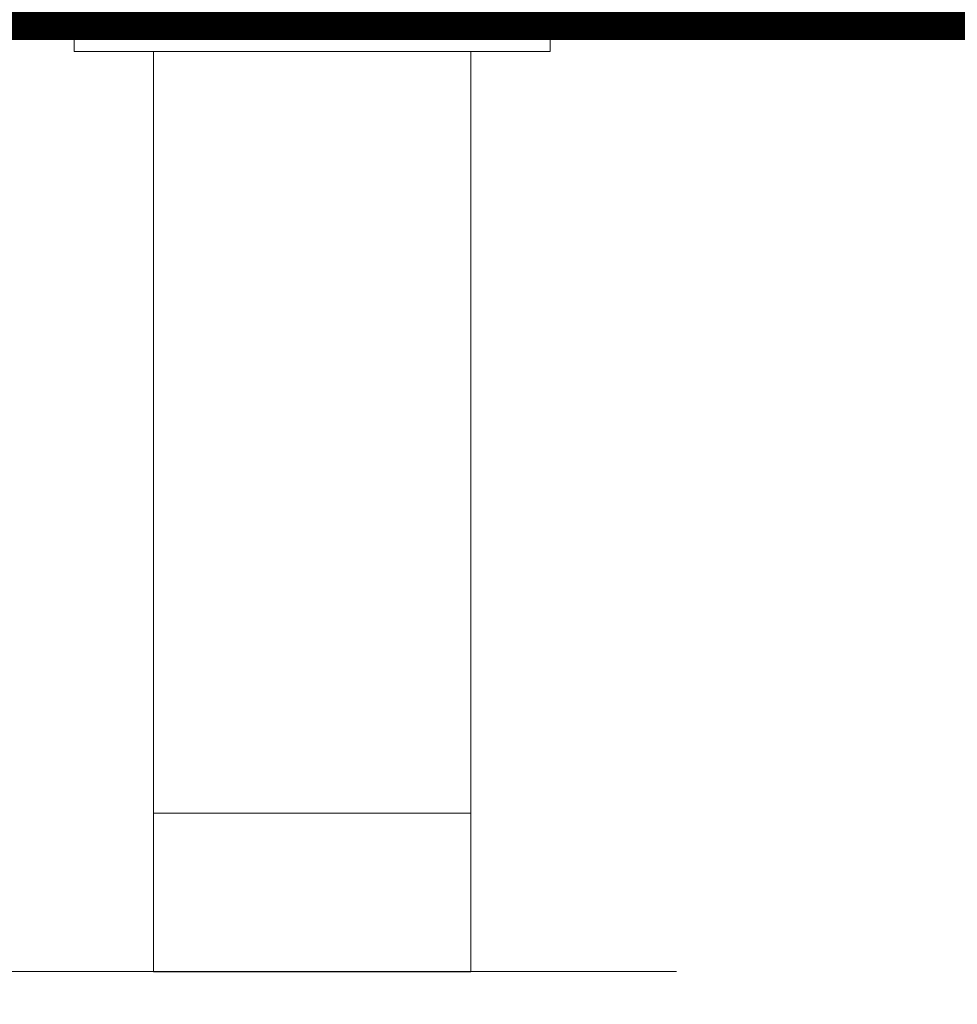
# Model space of a CAD drawing. Header units: millimetres. Extents: x 7483 to 13091, y 8111 to 13871.
# Tile 26 of 256: x 8962 to 8986, y 9195 to 9220. Entities that reach past the tile are written whole.
import ezdxf

# ---------------------------------------------------------------- set-up
doc = ezdxf.new("R2010")
doc.units = ezdxf.units.MM
doc.linetypes.add('DASHED2', pattern=[0.375, 0.25, -0.125])
doc.linetypes.add('DGN_STYLE_2', pattern=[30.2, 18.12, -12.08])
doc.layers.add('a___wymiary', color=7, linetype='Continuous', lineweight=5, true_color=0x000000)
doc.layers.add('wymiary', color=7, linetype='Continuous', lineweight=5, true_color=0xb2b2b2)
for name, color, linetype, lineweight in [('A_zaluzje', 7, 'Continuous', 15), ('CZ-SR', 106, 'Continuous', 13), ('drzwi', 30, 'Continuous', 20)]:
    doc.layers.add(name, color=color, linetype=linetype, lineweight=lineweight)
doc.layers.add('Powierzchnie', color=21, linetype='DGN_STYLE_2', lineweight=15, plot=False)
doc.styles.add('Arial', font='arial.ttf')
doc.dimstyles.new('wymiary agp1', dxfattribs={"dimtxt": 16, "dimasz": 5, "dimexe": 30, "dimexo": 60, "dimgap": 1.8, "dimtad": 1, "dimdec": 3, "dimrnd": 0.5, "dimdsep": 46, "dimtxsty": 'Arial', "dimblk": 'znacznik', "dimcen": 1.5, "dimse1": 1, "dimse2": 1, "dimclrd": 256, "dimazin": 0, "dimtfac": 1, "dimtdec": 3, "dimtmove": 1, "dimatfit": 3, "dimldrblk": 'znacznik', "dimfxl": 0, "dimlwd": -1, "dimarcsym": 0})

# ---------------------------------------------------------------- blocks, each defined once
blk = doc.blocks.new('gfhgfhhf')
at = {"layer": 'drzwi'}
blk.add_lwpolyline([(8209.944, 5156.151), (9892.067, 5156.151)], dxfattribs=at)
blk = doc.blocks.new('ghgfhgfhhaasdsd')
at = {"layer": 'A_zaluzje', "linetype": 'DASHED2', "ltscale": 100}
blk.add_line((-2252.385, 13066.37), (202.524, 13066.373), dxfattribs=at)
for points in [[(-1968.072, 13090.364), (-1968.072, 13089.564), (-1980.072, 13089.564), (-1980.072, 13090.364), (-1968.072, 13090.364)], [(-1970.072, 13089.564), (-1970.072, 13066.364), (-1978.072, 13066.364)], [(-1978.072, 13066.364), (-1978.072, 13066.364), (-1978.072, 13089.564)], [(-1970.072, 13066.364), (-1970.072, 13070.364), (-1978.072, 13070.364), (-1978.072, 13066.364), (-1970.072, 13066.364), (-1970.072, 13070.364)]]:
    blk.add_lwpolyline(points, dxfattribs=at)
blk = doc.blocks.new('znacznik')
at = {"layer": 'a___wymiary'}
for p, q in [((0, 1.3936), (0, -1.3936)), ((1.3936, 0), (-1.3936, 0))]:
    blk.add_line(p, q, dxfattribs=at)
at = {"layer": 'a___wymiary', "const_width": 0.2}
blk.add_lwpolyline([(0.8759, 0.8759), (-0.8759, -0.8759)], dxfattribs=at)
blk = doc.blocks.new('*D1303')
at = {"layer": 'Defpoints', "color": 0, "transparency": 16777216}
for p in [(8555.286, 11469.362), (10277.023, 11469.362), (8692.028, 9219.562)]:
    blk.add_point(p, dxfattribs=at)
at = {"layer": 'wymiary', "color": 253, "true_color": 0x999999, "transparency": 16777216}
blk.add_line((8555.286, 9224.562), (8555.286, 11464.362), dxfattribs=at)
at = {"layer": 'wymiary', "color": 253, "true_color": 0x999999, "transparency": 16777216, "xscale": 5, "yscale": 5, "zscale": 5}
for p, rotation in [((8555.286, 11469.362), 90), ((8555.286, 9219.562), 270)]:
    blk.add_blockref('znacznik', p, dxfattribs=dict(at, rotation=rotation))
at = {"layer": 'wymiary', "color": 18, "true_color": 0x000000, "transparency": 16777216, "insert": (8545.317, 10344.462), "char_height": 16, "attachment_point": 5, "rotation": 90, "style": 'Arial'}
blk.add_mtext('2250', dxfattribs=at)
blk = doc.blocks.new('*D1310')
at = {"layer": 'Defpoints', "color": 0, "transparency": 16777216}
for p in [(11144.697, 9237.004), (8715.288, 9231.259), (11144.697, 9089.562)]:
    blk.add_point(p, dxfattribs=at)
at = {"layer": 'wymiary', "color": 253, "true_color": 0x999999, "transparency": 16777216}
blk.add_line((8720.288, 9089.562), (11139.697, 9089.562), dxfattribs=at)
at = {"layer": 'wymiary', "color": 253, "true_color": 0x999999, "transparency": 16777216, "xscale": 5, "yscale": 5, "zscale": 5, "rotation": 180}
blk.add_blockref('znacznik', (8715.288, 9089.562), dxfattribs=at)
at = {"layer": 'wymiary', "color": 253, "true_color": 0x999999, "transparency": 16777216, "xscale": 5, "yscale": 5, "zscale": 5}
blk.add_blockref('znacznik', (11144.697, 9089.562), dxfattribs=at)
at = {"layer": 'wymiary', "color": 18, "true_color": 0x000000, "transparency": 16777216, "insert": (9929.993, 9099.531), "char_height": 16, "attachment_point": 5, "style": 'Arial'}
blk.add_mtext('2429.5', dxfattribs=at)
blk = doc.blocks.new('*D1313')
at = {"layer": 'Defpoints', "color": 0, "transparency": 16777216}
for p in [(12184.895, 9219.562), (8715.288, 9201.259), (12184.895, 9059.562)]:
    blk.add_point(p, dxfattribs=at)
at = {"layer": 'wymiary', "color": 253, "true_color": 0x999999, "transparency": 16777216}
blk.add_line((8720.288, 9059.562), (12179.895, 9059.562), dxfattribs=at)
at = {"layer": 'wymiary', "color": 253, "true_color": 0x999999, "transparency": 16777216, "xscale": 5, "yscale": 5, "zscale": 5, "rotation": 180}
blk.add_blockref('znacznik', (8715.288, 9059.562), dxfattribs=at)
at = {"layer": 'wymiary', "color": 253, "true_color": 0x999999, "transparency": 16777216, "xscale": 5, "yscale": 5, "zscale": 5}
blk.add_blockref('znacznik', (12184.895, 9059.562), dxfattribs=at)
at = {"layer": 'wymiary', "color": 18, "true_color": 0x000000, "transparency": 16777216, "insert": (10450.092, 9069.536), "char_height": 16, "attachment_point": 5, "style": 'Arial'}
blk.add_mtext('3469.5', dxfattribs=at)

msp = doc.modelspace()

# ---------------------------------------------------------------- linework, layer by layer
at = {"layer": 'Powierzchnie', "const_width": 1}
msp.add_lwpolyline([(8715.2884, 11179.7122), (8715.2884, 9219.8948), (12184.8952, 9219.9116), (12184.8952, 11469.7122), (10277.0247, 11469.7122), (10277.0247, 11179.7122), (8715.2884, 11179.7122)], dxfattribs=at)
at = {"layer": 'wymiary'}
msp.add_lwpolyline([(8715.2884, 9219.9116), (8715.2884, 11179.7122), (10277.0247, 11179.7122), (10277.0247, 11469.7122), (12184.8952, 11469.7122), (12184.8952, 9219.9116)], close=True, dxfattribs=at)

# ---------------------------------------------------------------- block references
at = {"layer": 'CZ-SR'}
for name, p in [('ghgfhgfhhaasdsd', (10943.6738, -3870.4523)), ('gfhgfhhf', (510.0352, 4063.7609))]:
    msp.add_blockref(name, p, dxfattribs=at)

# ---------------------------------------------------------------- dimensions: what is measured, and where the dimension line sits
at = {"layer": 'wymiary'}
dim = msp.add_linear_dim(base=(8555.2864, 11469.3622), p1=(8692.0284, 9219.5616), p2=(10277.0226, 11469.3622), angle=90, dimstyle='wymiary agp1', override={"dimblk": 'znacznik'}, dxfattribs=at)
dim.commit()
dim.dimension.update_dxf_attribs({"geometry": '*D1303', "text_midpoint": (8545.3172, 10344.4619)})
for base, p1, p2, picture, middle in [((11144.6975, 9089.5616), (8715.2884, 9231.2593), (11144.6975, 9237.0039), '*D1310', (9929.993, 9099.5307)), ((12184.8952, 9059.5616), (8715.2884, 9201.2593), (12184.8952, 9219.5616), '*D1313', (10450.0918, 9069.5362))]:
    dim = msp.add_linear_dim(base=base, p1=p1, p2=p2, dimstyle='wymiary agp1', override={"dimblk": 'znacznik'}, dxfattribs=at)
    dim.commit()
    dim.dimension.update_dxf_attribs({"geometry": picture, "text_midpoint": middle})

doc.saveas('drawing.dxf')
